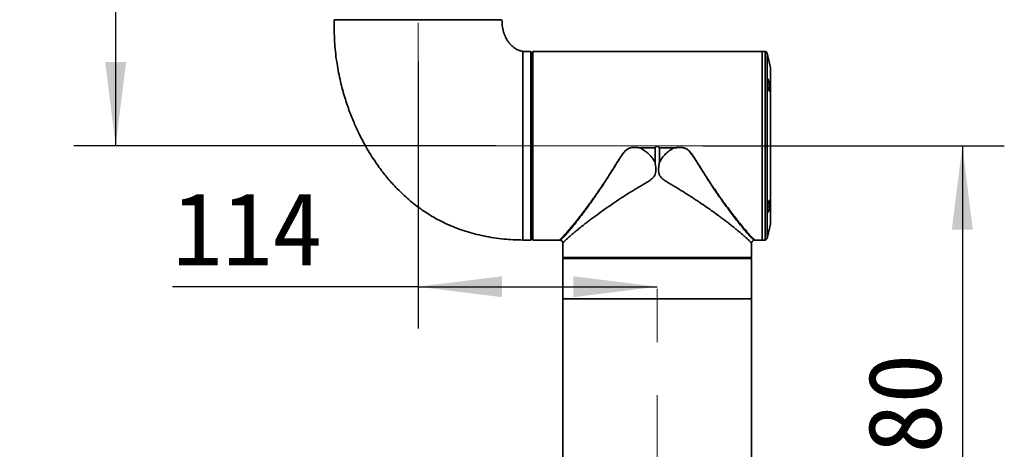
# Model space of a CAD drawing. Header units: millimetres. Extents: x -55 to 731, y 0 to 297.
# Tile 10 of 14: x 186 to 233, y 192 to 213. Entities that reach past the tile are written whole.
import ezdxf

# ---------------------------------------------------------------- set-up
doc = ezdxf.new("R2010")
doc.units = ezdxf.units.MM
doc.linetypes.add('CENTERX2', pattern=[20.32, 12.7, -2.54, 2.54, -2.54])
doc.layers.add('中心线层', color=6, linetype='CENTERX2', lineweight=25)
doc.layers.add('标注层', color=150, linetype='Continuous')
doc.styles.add('SLDTEXTSTYLE1', font='仿宋_GB2312')
doc.dimstyles.new('SLDDIMSTYLE1', dxfattribs={"dimtxt": 3.5, "dimasz": 4, "dimexe": 0, "dimexo": 0.0625, "dimgap": 0.875, "dimtad": 2, "dimlfac": 10, "dimrnd": 1e-09, "dimzin": 12, "dimdsep": 46, "dimtxsty": 'SLDTEXTSTYLE1', "dimsah": 1, "dimcen": 0.09, "dimadec": 0, "dimazin": 3, "dimtfac": 1, "dimtdec": 3, "dimtofl": 0, "dimtmove": 0, "dimatfit": 3, "dimfxl": 0, "dimfrac": 2, "dimtolj": 1, "dimtzin": 12, "dimarcsym": 0})
doc.dimstyles.new('SLDDIMSTYLE2', dxfattribs={"dimtxt": 3.5, "dimasz": 4, "dimexe": 0, "dimexo": 0.0625, "dimgap": 0.875, "dimtad": 2, "dimdec": 0, "dimlfac": 10, "dimrnd": 1e-09, "dimzin": 12, "dimdsep": 46, "dimtxsty": 'SLDTEXTSTYLE1', "dimsah": 1, "dimcen": 0.09, "dimadec": 0, "dimazin": 3, "dimtfac": 1, "dimtdec": 3, "dimtofl": 0, "dimtmove": 0, "dimatfit": 3, "dimfxl": 0, "dimfrac": 2, "dimtolj": 1, "dimtzin": 12, "dimarcsym": 0})

# ---------------------------------------------------------------- blocks, each defined once
blk = doc.blocks.new('_D_2')
at = {"layer": '标注层'}
for p, q in [((218.967, 206.654), (233.334, 206.654)), ((231.334, 206.654), (231.334, 178.654)), ((223.788, 178.654), (233.334, 178.654))]:
    blk.add_line(p, q, dxfattribs=at)
for points in [[(231.334, 206.654), (230.834, 202.654), (231.834, 202.654)], [(231.334, 178.654), (231.834, 182.654), (230.834, 182.654)]]:
    blk.add_solid(points, dxfattribs=at)
at = {"layer": '标注层', "insert": (226.823, 189.599), "char_height": 3.5, "attachment_point": 1, "rotation": 90, "style": 'SLDTEXTSTYLE1'}
blk.add_mtext('280', dxfattribs=at)
blk = doc.blocks.new('_D_3')
at = {"layer": '标注层'}
for p, q in [((205.388, 210.675), (205.388, 197.932)), ((205.388, 199.932), (193.686, 199.932)), ((205.388, 199.932), (216.788, 199.932))]:
    blk.add_line(p, q, dxfattribs=at)
for points in [[(205.388, 199.932), (209.388, 199.432), (209.388, 200.432)], [(216.788, 199.932), (212.788, 200.432), (212.788, 199.432)]]:
    blk.add_solid(points, dxfattribs=at)
at = {"layer": '标注层', "insert": (193.686, 204.444), "char_height": 3.5, "attachment_point": 1, "style": 'SLDTEXTSTYLE1'}
blk.add_mtext('114', dxfattribs=at)
blk = doc.blocks.new('_D_4')
at = {"layer": '标注层'}
for p, q in [((203.226, 230.655), (188.974, 230.655)), ((190.974, 230.655), (190.974, 206.654)), ((209.108, 206.654), (188.974, 206.654))]:
    blk.add_line(p, q, dxfattribs=at)
for points in [[(190.974, 230.655), (190.474, 226.655), (191.474, 226.655)], [(190.974, 206.654), (191.474, 210.654), (190.474, 210.654)]]:
    blk.add_solid(points, dxfattribs=at)
at = {"layer": '标注层', "insert": (186.462, 215.599), "char_height": 3.5, "attachment_point": 1, "rotation": 90, "style": 'SLDTEXTSTYLE1'}
blk.add_mtext('240', dxfattribs=at)

msp = doc.modelspace()

# ---------------------------------------------------------------- linework, layer by layer
at = {"color": 7, "linetype": 'Continuous', "lineweight": 35}
for p, q in [((201.3879, 212.6548), (201.3879, 212.6538)), ((201.3879, 212.6548), (209.3879, 212.6548)), ((201.3879, 212.6538), (209.3879, 212.6538)), ((209.3879, 212.6538), (209.3879, 212.6548)), ((210.5192, 211.1538), (210.3878, 211.1538)), ((210.6179, 211.1527), (210.7679, 211.1527)), ((210.7679, 202.1538), (210.7679, 211.1527)), ((210.7979, 210.8538), (210.7679, 210.8538)), ((210.7979, 211.083), (210.7979, 202.2247)), ((210.8679, 211.1527), (210.8679, 202.155)), ((210.8679, 211.1527), (211.1079, 211.1527)), ((221.7879, 211.1538), (211.1079, 211.1538)), ((211.1079, 211.1538), (211.1079, 211.1527)), ((221.9279, 211.1538), (221.7879, 211.1538)), ((221.7879, 202.1538), (221.7879, 211.1538)), ((222.1844, 210.3695), (222.0255, 211.0758)), ((222.1868, 202.9601), (222.1868, 210.3476)), ((216.684, 206.5488), (215.9814, 206.5488)), ((215.9816, 206.551), (216.6851, 206.551)), ((216.684, 205.8662), (216.684, 206.5488)), ((216.8908, 206.551), (217.5942, 206.551)), ((216.8919, 206.5488), (216.8919, 205.8662)), ((217.5944, 206.5488), (216.8919, 206.5488)), ((222.0255, 202.2319), (222.1844, 202.9382)), ((210.7679, 202.4538), (210.7979, 202.4538)), ((210.3879, 202.1538), (210.7679, 202.1538)), ((211.1079, 202.155), (210.8679, 202.155)), ((211.1079, 202.155), (211.1079, 202.1538)), ((211.1079, 202.1538), (212.1455, 202.1538)), ((212.2879, 202.0032), (212.2879, 201.3238)), ((221.2879, 201.3238), (221.2879, 202.0032)), ((221.4304, 202.1538), (221.7879, 202.1538)), ((221.7879, 202.1538), (221.9279, 202.1538)), ((212.2879, 201.3238), (212.3379, 201.2738)), ((212.2879, 201.3238), (221.2879, 201.3238)), ((212.2879, 201.2738), (212.2879, 199.3538)), ((212.2879, 201.2738), (221.2879, 201.2738)), ((221.2379, 201.2738), (221.2879, 201.3238)), ((221.2879, 199.3538), (221.2879, 201.2738)), ((212.2879, 199.3538), (212.2879, 184.0538)), ((212.2879, 199.3538), (221.2879, 199.3538)), ((221.2879, 184.0538), (221.2879, 199.3538))]:
    msp.add_line(p, q, dxfattribs=at)
at = {"color": 8, "linetype": 'Continuous', "lineweight": 35}
for p, q in [((221.9279, 203.4719), (221.9279, 211.1538)), ((222.0255, 211.0758), (222.0255, 202.2319)), ((222.1844, 202.9382), (222.1844, 210.3695)), ((221.9279, 202.1538), (221.9279, 203.4719))]:
    msp.add_line(p, q, dxfattribs=at)
at = {"color": 7, "linetype": 'Continuous', "lineweight": 35}
for centre, start, end in [((221.9279, 211.0538), 12.68038, 90), ((222.0868, 210.3476), 0, 12.68038), ((222.0868, 202.9601), 347.31962, 0), ((221.9279, 202.2538), 270, 347.31962)]:
    msp.add_arc(centre, 0.1, start, end, dxfattribs=at)
for points, knots in [([(201.3879, 212.6538), (201.3891, 212.3101), (201.3913, 211.6487), (201.4946, 210.7002), (201.6533, 209.839), (201.8551, 209.065), (202.0823, 208.376), (202.3222, 207.7698), (202.5634, 207.2439), (202.7954, 206.7955), (203.0211, 206.4007), (203.2624, 206.0147), (203.5498, 205.5978), (203.9071, 205.1355), (204.347, 204.6391), (204.8823, 204.1242), (205.4861, 203.6462), (206.1492, 203.2213), (206.861, 202.8607), (207.6587, 202.5592), (208.5367, 202.332), (209.456, 202.1889), (210.082, 202.1678), (210.3881, 202.1574)], [0, 0, 0, 0, 0.0666523, 0.1282431, 0.1847822, 0.2364281, 0.283297, 0.3254345, 0.3628478, 0.3955116, 0.4233339, 0.4510501, 0.483804, 0.5215379, 0.5643295, 0.6123773, 0.665457, 0.7134588, 0.7649368, 0.8199771, 0.8785638, 0.940611, 1, 1, 1, 1]), ([(210.4, 211.1522), (210.3455, 211.162), (210.2429, 211.1804), (210.071, 211.2528), (209.9103, 211.3619), (209.7768, 211.4982), (209.6742, 211.6333), (209.5769, 211.796), (209.4801, 212.0216), (209.3992, 212.315), (209.3918, 212.5356), (209.3879, 212.6538)], [0, 0, 0, 0, 0.0840988, 0.1582156, 0.2822939, 0.3770207, 0.4475743, 0.5401079, 0.664941, 0.8204887, 1, 1, 1, 1]), ([(210.388, 210.8528), (210.388, 210.923), (210.3881, 211.0651), (210.3878, 211.1549), (210.3878, 211.1427), (210.3878, 211.139)], [0, 0, 0, 0, 0.4058156, 0.8210262, 1, 1, 1, 1]), ([(210.3879, 202.1538), (210.3879, 202.1613), (210.3879, 202.1761), (210.3879, 202.2957), (210.3879, 202.4843), (210.3879, 202.7457), (210.3879, 203.0735), (210.3879, 203.4628), (210.3879, 203.9066), (210.3879, 204.3974), (210.3879, 204.9268), (210.3879, 205.4858), (210.3879, 206.0648), (210.3879, 206.6538), (210.3879, 207.2429), (210.3879, 207.8219), (210.3879, 208.3808), (210.3879, 208.9103), (210.3879, 209.4011), (210.3879, 209.8449), (210.3879, 210.2342), (210.3879, 210.5618), (210.3879, 210.7534), (210.3879, 210.8391), (210.3879, 210.8528)], [0, 0, 0, 0, 0.0471925, 0.094385, 0.1415774, 0.1887699, 0.2359624, 0.2831548, 0.3303472, 0.3775396, 0.4247321, 0.4719245, 0.5191171, 0.5663095, 0.613502, 0.6606946, 0.707887, 0.7550795, 0.8022719, 0.8494644, 0.8966569, 0.9438494, 0.9910418, 1, 1, 1, 1]), ([(210.5192, 211.1538), (210.5189, 211.1538), (210.5175, 211.1539), (210.5268, 211.1536), (210.5461, 211.1533), (210.5743, 211.1529), (210.5997, 211.1527), (210.6144, 211.1527), (210.6179, 211.1527)], [0, 0, 0, 0, 0.074047, 0.2886443, 0.5032611, 0.7179215, 0.9325873, 1, 1, 1, 1]), ([(210.7979, 211.083), (210.8094, 211.0944), (210.8261, 211.1109), (210.8436, 211.1284), (210.849, 211.1338)], [0, 0, 0, 0, 0.6848634, 1, 1, 1, 1]), ([(210.849, 211.1338), (210.8494, 211.1342), (210.8557, 211.1405), (210.862, 211.1468), (210.8679, 211.1527)], [0, 0, 0, 0, 0.0583455, 1, 1, 1, 1]), ([(222.0999, 209.7507), (222.0922, 209.7742), (222.0767, 209.8214), (222.0562, 209.8547), (222.0406, 209.854), (222.0315, 209.8182), (222.0294, 209.7533), (222.0344, 209.6672), (222.0458, 209.569), (222.0627, 209.4686), (222.0838, 209.3764), (222.1071, 209.3031), (222.1298, 209.2581), (222.149, 209.2478), (222.1619, 209.2733), (222.1668, 209.3301), (222.1634, 209.4104), (222.1526, 209.5053), (222.1357, 209.6054), (222.117, 209.6902), (222.1047, 209.7337), (222.0999, 209.7507)], [0, 0, 0, 0, 0.05538177, 0.11078435, 0.16556012, 0.21914247, 0.27165218, 0.32360513, 0.37568515, 0.4285135, 0.48246199, 0.53750668, 0.59315928, 0.64856596, 0.70286899, 0.75570264, 0.8074683, 0.85910488, 0.91157713, 0.96541715, 1, 1, 1, 1]), ([(212.458, 202.492), (212.4988, 202.539), (212.5827, 202.636), (212.7335, 202.816), (212.9065, 203.0286), (213.0677, 203.2327), (213.2075, 203.4132), (213.3191, 203.5598), (213.4338, 203.7129), (213.5484, 203.868), (213.6632, 204.0259), (213.7834, 204.1937), (213.9043, 204.3657), (214.0337, 204.5525), (214.1789, 204.7662), (214.3322, 204.9971), (214.4795, 205.2236), (214.6269, 205.454), (214.7697, 205.6834), (214.9033, 205.8982), (215.0084, 206.0635), (215.1112, 206.2176), (215.2258, 206.3694), (215.3511, 206.4842), (215.47, 206.5414), (215.5928, 206.5735), (215.7665, 206.5801), (215.9045, 206.5615), (215.9816, 206.551)], [0, 0, 0, 0, 0.0566543, 0.116795, 0.1805223, 0.2479209, 0.2822145, 0.317941, 0.3551064, 0.3900444, 0.4235397, 0.4595253, 0.4980021, 0.5311997, 0.5737631, 0.625692, 0.6655001, 0.70273, 0.7547519, 0.7915641, 0.8197646, 0.8449213, 0.8765602, 0.9067972, 0.9213297, 0.9363977, 0.9644848, 1, 1, 1, 1]), ([(216.684, 205.8662), (216.6366, 205.9452), (216.5418, 206.1034), (216.315, 206.3486), (216.1093, 206.4718), (215.9832, 206.5474)], [0, 0, 0, 0, 0.2783866, 0.5573983, 1, 1, 1, 1]), ([(216.684, 206.5488), (216.6841, 206.5492), (216.6842, 206.55), (216.6847, 206.5505), (216.6849, 206.5508)], [0, 0, 0, 0, 0.558017, 1, 1, 1, 1]), ([(216.6849, 206.5508), (216.6849, 206.5508), (216.685, 206.5509), (216.6851, 206.551), (216.6851, 206.551)], [0, 0, 0, 0, 0.5598776, 1, 1, 1, 1]), ([(216.6851, 206.551), (216.7043, 206.5703), (216.7386, 206.6045), (216.7729, 206.6388), (216.7879, 206.6538)], [0, 0, 0, 0, 0.5611347, 1, 1, 1, 1]), ([(216.7879, 206.6538), (216.8071, 206.6347), (216.8414, 206.6004), (216.8756, 206.5661), (216.8908, 206.551)], [0, 0, 0, 0, 0.558874, 1, 1, 1, 1]), ([(216.8908, 206.551), (216.8908, 206.551), (216.8909, 206.5509), (216.891, 206.5508), (216.891, 206.5508)], [0, 0, 0, 0, 0.56630238, 1, 1, 1, 1]), ([(216.891, 206.5508), (216.8912, 206.5505), (216.8917, 206.5499), (216.8918, 206.5492), (216.8919, 206.5488)], [0, 0, 0, 0, 0.5611264, 1, 1, 1, 1]), ([(216.8919, 205.8662), (216.9339, 205.9374), (217.018, 206.0799), (217.1847, 206.2649), (217.3747, 206.4267), (217.52, 206.5071), (217.5927, 206.5474)], [0, 0, 0, 0, 0.24937687, 0.499065, 0.74921445, 1, 1, 1, 1]), ([(217.5927, 206.5474), (217.6647, 206.5578), (217.8087, 206.5786), (217.9927, 206.5734), (218.1326, 206.5311), (218.2585, 206.4584), (218.4327, 206.275), (218.6224, 205.975), (218.9144, 205.4998), (219.2786, 204.9229), (219.7143, 204.2756), (220.1353, 203.684), (220.4861, 203.2174), (220.7635, 202.8655), (220.9787, 202.6025), (221.0943, 202.4718), (221.152, 202.4066)], [0, 0, 0, 0, 0.0322087, 0.0643413, 0.0803416, 0.0963665, 0.1281259, 0.1909073, 0.2537191, 0.3780973, 0.5025961, 0.6274172, 0.7510661, 0.8342546, 0.9173275, 1, 1, 1, 1]), ([(217.5927, 206.5474), (217.5931, 206.5476), (217.5937, 206.5479), (217.5942, 206.5484), (217.5944, 206.5487), (217.5944, 206.5488)], [0, 0, 0, 0, 0.6113188, 0.8285398, 1, 1, 1, 1]), ([(217.5942, 206.551), (217.6475, 206.5586), (217.7464, 206.5728), (217.8856, 206.5778), (218.0058, 206.5682), (218.1105, 206.5401), (218.1912, 206.4997), (218.254, 206.4541), (218.3053, 206.4084), (218.3681, 206.342), (218.4454, 206.2429), (218.5328, 206.1166), (218.6185, 205.9839), (218.7041, 205.8476), (218.812, 205.6738), (218.945, 205.461), (219.0969, 205.2226), (219.2514, 204.9852), (219.402, 204.759), (219.5416, 204.5534), (219.6817, 204.3511), (219.8254, 204.1473), (219.9756, 203.9383), (220.1153, 203.748), (220.2442, 203.5758), (220.3626, 203.4206), (220.5277, 203.2074), (220.7272, 202.956), (220.9457, 202.6911), (221.062, 202.5566), (221.1178, 202.492)], [0, 0, 0, 0, 0.0245527, 0.0456357, 0.0634929, 0.0794092, 0.094853, 0.1044177, 0.1148346, 0.1261954, 0.1461719, 0.1722557, 0.1965977, 0.2187602, 0.24651, 0.2913607, 0.3357776, 0.3797603, 0.4266768, 0.467603, 0.5025387, 0.5503479, 0.5956301, 0.6383893, 0.6786292, 0.7163552, 0.7515732, 0.8407208, 0.9234569, 1, 1, 1, 1]), ([(217.5942, 206.551), (217.5943, 206.5506), (217.5943, 206.5499), (217.5944, 206.5492), (217.5944, 206.5488)], [0, 0, 0, 0, 0.5598016, 1, 1, 1, 1]), ([(216.684, 205.8662), (216.7004, 205.7666), (216.7213, 205.6399), (216.7229, 205.4869), (216.718, 205.413), (216.7037, 205.3245), (216.6719, 205.2421), (216.6232, 205.1688), (216.54, 205.0747), (216.387, 204.9676), (216.1789, 204.8397), (215.9908, 204.7285), (215.8203, 204.6278), (215.6588, 204.5298), (215.4002, 204.3697), (215.0565, 204.1512), (214.6503, 203.879), (214.2637, 203.6096), (213.9547, 203.3885), (213.719, 203.2141), (213.5493, 203.0862), (213.395, 202.9678), (213.2296, 202.8386), (213.0583, 202.702), (212.8876, 202.5622), (212.7096, 202.4122), (212.5398, 202.2633), (212.4125, 202.142), (212.3361, 202.0642), (212.2952, 202.0151), (212.2904, 202.007), (212.2881, 202.0032)], [0, 0, 0, 0, 0.0359382, 0.0457394, 0.054518, 0.0623431, 0.077709, 0.0855455, 0.0936739, 0.1224222, 0.1516318, 0.1814459, 0.2010604, 0.2233733, 0.2502542, 0.3126147, 0.3750757, 0.4377017, 0.5001467, 0.5338339, 0.5659753, 0.5965772, 0.6256464, 0.6692715, 0.7109966, 0.7508638, 0.8147877, 0.8758311, 0.9170671, 0.9608054, 1, 1, 1, 1]), ([(221.2877, 202.0032), (221.2855, 202.007), (221.2807, 202.0152), (221.2398, 202.0642), (221.1742, 202.1309), (221.0858, 202.2164), (220.9737, 202.318), (220.8514, 202.4244), (220.7269, 202.5298), (220.6059, 202.6299), (220.471, 202.7393), (220.3381, 202.8449), (220.2104, 202.9447), (220.0906, 203.0372), (219.9611, 203.1357), (219.8216, 203.2403), (219.6466, 203.3694), (219.4231, 203.5314), (219.1415, 203.7298), (218.8965, 203.8976), (218.7081, 204.0235), (218.588, 204.1027), (218.4663, 204.182), (218.3432, 204.2614), (218.2188, 204.3409), (218.1024, 204.4149), (217.9789, 204.4917), (217.8327, 204.5807), (217.6695, 204.6787), (217.5048, 204.7767), (217.3545, 204.865), (217.2267, 204.9449), (217.1256, 205.0128), (217.0557, 205.066), (216.9821, 205.1312), (216.9256, 205.2036), (216.8878, 205.2832), (216.8539, 205.3955), (216.848, 205.5947), (216.8758, 205.7668), (216.8919, 205.8662)], [0, 0, 0, 0, 0.039209, 0.0829362, 0.1241534, 0.1645455, 0.206186, 0.2491592, 0.2788827, 0.3096481, 0.341474, 0.3743771, 0.3975049, 0.4216145, 0.4467095, 0.4727935, 0.4998696, 0.5415474, 0.589202, 0.639909, 0.6582064, 0.6765101, 0.6948201, 0.7131362, 0.7314588, 0.7497875, 0.764098, 0.7849469, 0.8123342, 0.8332376, 0.8541319, 0.8750221, 0.8872421, 0.8976849, 0.9063989, 0.9223206, 0.9300159, 0.9377311, 0.9640597, 1, 1, 1, 1]), ([(222.1654, 203.9668), (222.1647, 203.988), (222.1631, 204.0302), (222.1512, 204.0575), (222.1338, 204.0539), (222.1121, 204.0168), (222.0888, 203.9492), (222.0665, 203.858), (222.048, 203.7545), (222.0354, 203.6518), (222.0296, 203.5623), (222.0309, 203.4953), (222.0391, 203.457), (222.0533, 203.4509), (222.0724, 203.478), (222.0948, 203.5366), (222.1182, 203.6212), (222.1396, 203.7223), (222.156, 203.8266), (222.1643, 203.9107), (222.1651, 203.9515), (222.1654, 203.9668)], [0, 0, 0, 0, 0.0519386, 0.1038537, 0.1564439, 0.2104227, 0.2656093, 0.3212873, 0.3765635, 0.4307885, 0.4838168, 0.5359808, 0.5879082, 0.6402786, 0.6936155, 0.7481184, 0.8035416, 0.859195, 0.914164, 0.9677675, 1, 1, 1, 1]), ([(212.1455, 202.1538), (212.1476, 202.1557), (212.152, 202.1595), (212.1832, 202.1902), (212.2373, 202.2469), (212.3242, 202.3401), (212.4127, 202.4404), (212.458, 202.492)], [0, 0, 0, 0, 0.1642959, 0.3342328, 0.5035339, 0.7452676, 1, 1, 1, 1]), ([(221.1178, 202.492), (221.1489, 202.4566), (221.2099, 202.3871), (221.2845, 202.3049), (221.3563, 202.2279), (221.4156, 202.1669), (221.4255, 202.1582), (221.4304, 202.1538)], [0, 0, 0, 0, 0.1712644, 0.3365967, 0.4963327, 0.749451, 1, 1, 1, 1]), ([(221.152, 202.4066), (221.1484, 202.4157), (221.1427, 202.4299), (221.1312, 202.4585), (221.1235, 202.4778), (221.1179, 202.4919)], [0, 0, 0, 0, 0.3195957, 0.4999996, 1, 1, 1, 1]), ([(210.849, 202.1738), (210.8335, 202.1894), (210.816, 202.2069), (210.7997, 202.2229), (210.7979, 202.2247)], [0, 0, 0, 0, 0.8882844, 1, 1, 1, 1]), ([(210.8679, 202.155), (210.862, 202.1609), (210.8557, 202.1672), (210.8494, 202.1735), (210.849, 202.1738)], [0, 0, 0, 0, 0.9416545, 1, 1, 1, 1]), ([(212.1455, 202.1538), (212.1477, 202.1538), (212.152, 202.1537), (212.1563, 202.1532), (212.1585, 202.153)], [0, 0, 0, 0, 0.5000607, 1, 1, 1, 1]), ([(212.1569, 202.1532), (212.1749, 202.1489), (212.2104, 202.1403), (212.2528, 202.1044), (212.2825, 202.057), (212.2862, 202.0202), (212.288, 202.0015)], [0, 0, 0, 0, 0.2510189, 0.4968732, 0.7439122, 1, 1, 1, 1]), ([(221.2878, 202.0014), (221.2897, 202.0202), (221.2933, 202.057), (221.323, 202.1043), (221.3653, 202.1402), (221.4008, 202.1488), (221.4188, 202.1531)], [0, 0, 0, 0, 0.2561018, 0.5031525, 0.7489986, 1, 1, 1, 1])]:
    msp.add_open_spline(points, degree=3, knots=knots, dxfattribs=at)
at = {"color": 8, "linetype": 'Continuous', "lineweight": 35}
for points, knots in [([(215.9832, 206.5474), (215.8945, 206.56), (215.7615, 206.5789), (215.5825, 206.57), (215.4517, 206.537), (215.3354, 206.4688), (215.2073, 206.347), (215.0273, 206.0989), (214.8034, 205.7301), (214.5061, 205.2505), (214.1775, 204.7437), (213.8228, 204.2216), (213.5069, 203.7776), (213.233, 203.4074), (213, 203.1028), (212.7839, 202.8302), (212.5898, 202.595), (212.4237, 202.4036), (212.2856, 202.2602), (212.1964, 202.178), (212.1463, 202.144), (212.1591, 202.1535), (212.1595, 202.1537)], [0, 0, 0, 0, 0.0321061, 0.0481761, 0.0641446, 0.0801061, 0.0960251, 0.127411, 0.1900942, 0.2523956, 0.3349747, 0.417972, 0.5010334, 0.5627639, 0.6245393, 0.6869077, 0.7490067, 0.8108706, 0.8732873, 0.9358026, 0.9983106, 1, 1, 1, 1]), ([(221.4173, 202.153), (221.4173, 202.153), (221.4248, 202.1477), (221.3965, 202.1663), (221.3432, 202.212), (221.2592, 202.2909), (221.1877, 202.3681), (221.152, 202.4066)], [0, 0, 0, 0, 0.0012656, 0.2510368, 0.5010483, 0.7510949, 1, 1, 1, 1])]:
    msp.add_open_spline(points, degree=3, knots=knots, dxfattribs=at)
at = {"layer": '中心线层', "linetype": 'CENTERX2', "lineweight": 18}
for p, q in [((205.3879, 227.7548), (205.3879, 210.6748)), ((209.1079, 206.6538), (218.9667, 206.6538)), ((216.7879, 182.0538), (216.7879, 201.3538))]:
    msp.add_line(p, q, dxfattribs=at)

# ---------------------------------------------------------------- dimensions: what is measured, and where the dimension line sits
at = {"layer": '标注层'}
for base, p1, p2, dimstyle, picture, middle in [((190.9737, 206.6538), (203.2262, 230.6548), (209.1079, 206.6538), 'SLDDIMSTYLE2', '_D_4', (190.9737, 218.6543)), ((231.3343, 178.6538), (218.9667, 206.6538), (223.7879, 178.6538), 'SLDDIMSTYLE1', '_D_2', (231.3343, 192.6538))]:
    dim = msp.add_linear_dim(base=base, p1=p1, p2=p2, angle=90, dimstyle=dimstyle, dxfattribs=at)
    dim.commit()
    dim.dimension.update_dxf_attribs({"geometry": picture, "text_midpoint": middle, "dimtype": 160})
dim = msp.add_linear_dim(base=(216.7879, 199.9319), p1=(205.3879, 210.6748), p2=(216.7879, 201.3538), dimstyle='SLDDIMSTYLE1', dxfattribs=at)
dim.commit()
dim.dimension.update_dxf_attribs({"geometry": '_D_3', "text_midpoint": (196.7408, 199.9319), "dimtype": 160})

doc.saveas('drawing.dxf')
